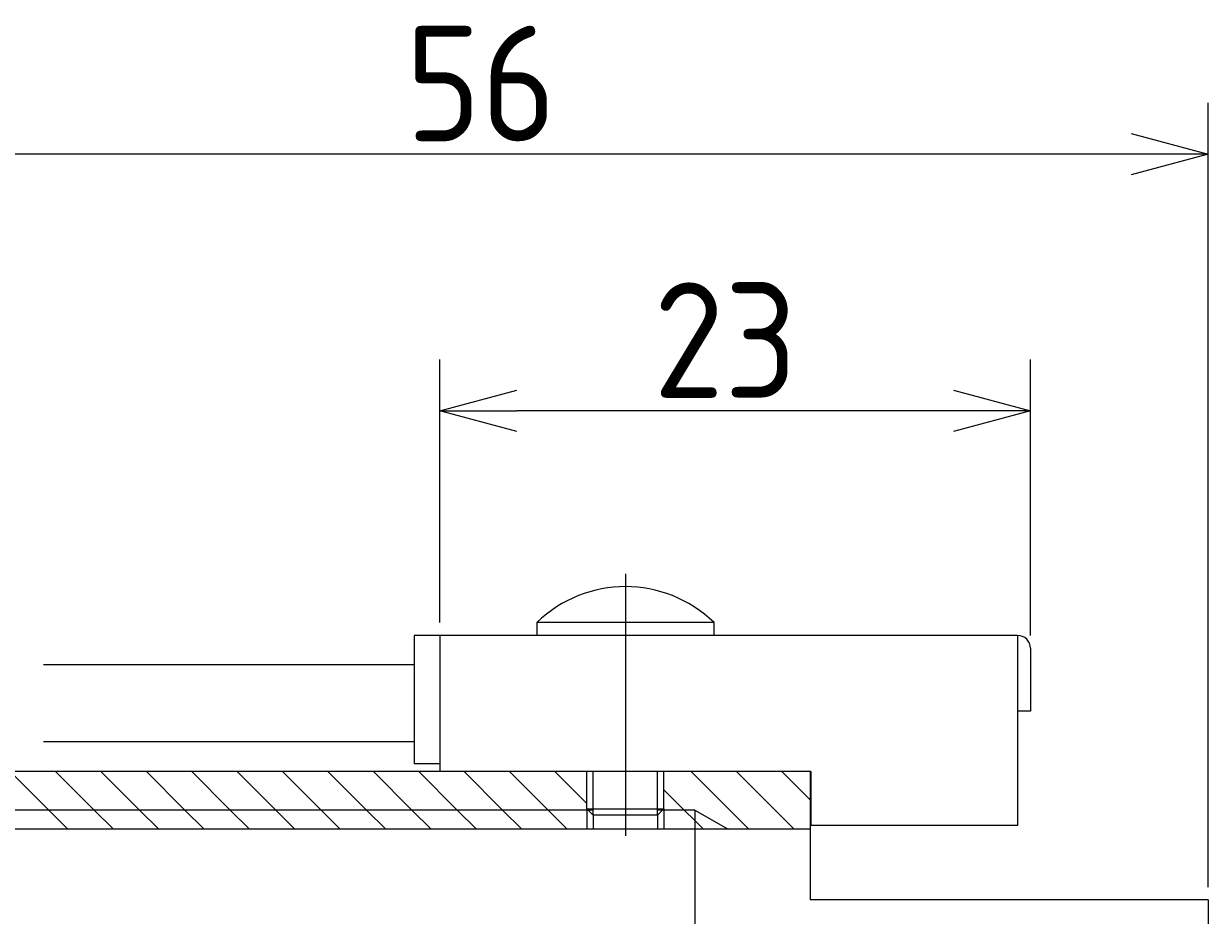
# Model space of a CAD drawing. Extents: x 131 to 300, y 115 to 222.
# Tile 4 of 5: x 159 to 205, y 188 to 222. Entities that reach past the tile are written whole.
import ezdxf

# ---------------------------------------------------------------- set-up
doc = ezdxf.new("R2010")
doc.units = 0
doc.linetypes.add('CENTER', pattern=[50.8, 31.75, -6.35, 6.35, -6.35])
doc.layers.get('0').update_dxf_attribs({"linetype": 'CONTINUOUS'})
doc.layers.get('DEFPOINTS').update_dxf_attribs({"linetype": 'CONTINUOUS'})
doc.layers.add('図形', color=7, linetype='CONTINUOUS')
doc.layers.add('寸法_文字', color=3, linetype='CONTINUOUS')
doc.layers.get('0').off()
doc.styles.add('DIMENSION', font='isocp.shx', dxfattribs={"bigfont": 'bigfont.shx'})
doc.dimstyles.get("Standard").update_dxf_attribs({"dimtxt": 0.18, "dimasz": 0.18, "dimexe": 0.18, "dimexo": 0.0625, "dimgap": 0.09, "dimtad": 0, "dimtih": 1, "dimtoh": 1, "dimzin": 0, "dimcen": 0.09, "dimazin": 3, "dimtfac": 1, "dimtofl": 0, "dimtmove": 0, "dimatfit": 3})

# ---------------------------------------------------------------- blocks, each defined once
blk = doc.blocks.new('_OPEN30')
at = {"color": 0, "linetype": 'BYBLOCK'}
for p, q in [((-1, 0.268), (0, 0)), ((0, 0), (-1, -0.268)), ((0, 0), (-1, 0))]:
    blk.add_line(p, q, dxfattribs=at)
blk = doc.blocks.new('*U207')
at = {"layer": '寸法_文字', "color": 3, "style": 'DIMENSION'}
blk.add_text('23', height=4.5, dxfattribs=at).set_placement((183.559, 207.78))
blk = doc.blocks.new('*D206')
at = {"layer": 'DEFPOINTS', "color": 0, "linetype": 'BYBLOCK'}
for p in [(175.245, 207.28), (175.245, 198.53), (198.245, 198.03)]:
    blk.add_point(p, dxfattribs=at)
at = {"layer": '寸法_文字', "color": 3, "linetype": 'BYBLOCK'}
for p, q in [((175.245, 199.03), (175.245, 209.28)), ((198.245, 198.53), (198.245, 209.28)), ((195.245, 207.28), (178.245, 207.28))]:
    blk.add_line(p, q, dxfattribs=at)
at = {"layer": '図形'}
blk.add_blockref('*U207', (0, 0), dxfattribs=at)
at = {"layer": '寸法_文字', "color": 3, "linetype": 'BYBLOCK', "xscale": 3, "yscale": 3, "zscale": 3, "rotation": 180}
blk.add_blockref('_OPEN30', (175.245, 207.28), dxfattribs=at)
at = {"layer": '寸法_文字', "color": 3, "linetype": 'BYBLOCK', "xscale": 3, "yscale": 3, "zscale": 3}
blk.add_blockref('_OPEN30', (198.245, 207.28), dxfattribs=at)
blk = doc.blocks.new('*U209')
at = {"layer": '寸法_文字', "color": 3, "style": 'DIMENSION'}
blk.add_text('56', height=4.5, dxfattribs=at).set_placement((173.909, 217.78))
blk = doc.blocks.new('*D208')
at = {"layer": 'DEFPOINTS', "color": 0, "linetype": 'BYBLOCK'}
for p in [(149.17, 217.28), (149.17, 193.23), (205.17, 188.23)]:
    blk.add_point(p, dxfattribs=at)
at = {"layer": '寸法_文字', "color": 3, "linetype": 'BYBLOCK'}
for p, q in [((149.17, 193.73), (149.17, 219.28)), ((205.17, 188.73), (205.17, 219.28)), ((202.17, 217.28), (152.17, 217.28))]:
    blk.add_line(p, q, dxfattribs=at)
at = {"layer": '図形'}
blk.add_blockref('*U209', (0, 0), dxfattribs=at)
at = {"layer": '寸法_文字', "color": 3, "linetype": 'BYBLOCK', "xscale": 3, "yscale": 3, "zscale": 3, "rotation": 180}
blk.add_blockref('_OPEN30', (149.17, 217.28), dxfattribs=at)
at = {"layer": '寸法_文字', "color": 3, "linetype": 'BYBLOCK', "xscale": 3, "yscale": 3, "zscale": 3}
blk.add_blockref('_OPEN30', (205.17, 217.28), dxfattribs=at)
blk = doc.blocks.new('*X243')
at = {"color": 0}
for p, q in [((158.512, 193.23), (160.012, 191.73)), ((160.279, 193.23), (161.779, 191.73)), ((162.047, 193.23), (163.547, 191.73)), ((163.815, 193.23), (165.315, 191.73)), ((165.583, 193.23), (167.083, 191.73)), ((167.35, 193.23), (168.85, 191.73)), ((169.118, 193.23), (170.618, 191.73)), ((170.886, 193.23), (172.386, 191.73)), ((172.654, 193.23), (174.154, 191.73)), ((174.422, 193.23), (175.922, 191.73)), ((176.189, 193.23), (177.689, 191.73)), ((177.957, 193.23), (179.457, 191.73)), ((179.725, 193.23), (180.97, 191.984)), ((185.028, 193.23), (187.278, 190.98)), ((186.796, 193.23), (189.046, 190.98)), ((188.564, 193.23), (189.67, 192.123)), ((183.97, 192.52), (184.76, 191.73)), ((160.012, 191.73), (160.762, 190.98)), ((161.779, 191.73), (162.529, 190.98)), ((163.547, 191.73), (164.297, 190.98)), ((165.315, 191.73), (166.065, 190.98)), ((167.083, 191.73), (167.833, 190.98)), ((168.85, 191.73), (169.6, 190.98)), ((170.618, 191.73), (171.368, 190.98)), ((172.386, 191.73), (173.136, 190.98)), ((174.154, 191.73), (174.904, 190.98)), ((175.922, 191.73), (176.672, 190.98)), ((177.689, 191.73), (178.439, 190.98)), ((179.457, 191.73), (180.207, 190.98)), ((184.76, 191.73), (185.17, 191.32)), ((185.17, 191.32), (185.51, 190.98))]:
    blk.add_line(p, q, dxfattribs=at)

msp = doc.modelspace()

# ---------------------------------------------------------------- linework, layer by layer
at = {"layer": '図形', "color": 3, "linetype": 'CENTER'}
msp.add_line((182.47, 200.932), (182.47, 190.73), dxfattribs=at)
at = {"layer": '図形', "color": 0, "linetype": 'BYBLOCK'}
for p, q in [((185.92, 199.03), (179.02, 199.03)), ((179.02, 199.03), (179.02, 198.53)), ((185.92, 199.03), (185.92, 198.53)), ((197.745, 198.53), (174.245, 198.53)), ((174.245, 198.53), (174.245, 193.53)), ((175.245, 198.53), (175.245, 193.23)), ((197.745, 198.53), (197.745, 191.13)), ((198.245, 198.03), (198.245, 195.58)), ((174.245, 197.38), (159.807, 197.38)), ((198.245, 195.58), (197.745, 195.58)), ((174.245, 194.38), (159.807, 194.38)), ((175.245, 193.53), (174.245, 193.53)), ((189.67, 193.23), (149.17, 193.23)), ((189.67, 193.23), (165.17, 193.23)), ((189.695, 193.23), (170.77, 193.23)), ((180.97, 191.78), (180.97, 193.23)), ((183.97, 191.78), (183.97, 193.23)), ((189.67, 193.23), (189.67, 188.23)), ((189.695, 193.23), (189.695, 191.13)), ((180.97, 191.78), (181.22, 191.53)), ((180.97, 191.78), (183.97, 191.78)), ((183.72, 191.53), (181.22, 191.53)), ((181.22, 191.53), (181.22, 190.98)), ((183.97, 191.78), (183.72, 191.53)), ((183.72, 191.53), (183.72, 190.98)), ((185.17, 191.73), (185.17, 164.73)), ((197.745, 191.13), (189.695, 191.13)), ((189.67, 190.98), (149.92, 190.98)), ((205.17, 188.23), (189.67, 188.23)), ((205.17, 188.23), (205.17, 163.23))]:
    msp.add_line(p, q, dxfattribs=at)
at = {"layer": '図形', "color": 3, "linetype": 'BYBLOCK'}
for p, q in [((181.22, 191.53), (181.22, 193.23)), ((183.72, 191.53), (183.72, 193.23)), ((181.22, 191.73), (149.17, 191.73)), ((180.97, 191.78), (180.97, 190.98)), ((185.17, 191.73), (183.72, 191.73)), ((183.97, 191.78), (183.97, 190.98)), ((185.17, 191.73), (186.469, 190.98))]:
    msp.add_line(p, q, dxfattribs=at)
at = {"layer": '図形', "color": 0, "linetype": 'BYBLOCK'}
for centre, radius, start, end in [((182.47, 195.479), 4.951, 45.8257, 134.1743), ((197.745, 198.03), 0.5, 0, 90)]:
    msp.add_arc(centre, radius, start, end, dxfattribs=at)

# ---------------------------------------------------------------- block references
at = {"layer": '図形', "color": 0, "linetype": 'CONTINUOUS'}
msp.add_blockref('*X243', (0, 0), dxfattribs=at)

# ---------------------------------------------------------------- dimensions: what is measured, and where the dimension line sits
at = {"layer": '寸法_文字', "color": 3, "linetype": 'BYBLOCK'}
for base, p1, p2, picture, middle in [((149.17, 217.28), (205.17, 188.23), (149.17, 193.23), '*D208', (177.17, 220.03)), ((175.245, 207.28), (198.245, 198.03), (175.245, 198.53), '*D206', (186.745, 210.03))]:
    dim = msp.add_linear_dim(base=base, p1=p1, p2=p2, dimstyle='Standard', override={"dimscale": 1, "dimclrd": 3, "dimclre": 3, "dimclrt": 3}, dxfattribs=at)
    dim.commit()
    dim.dimension.update_dxf_attribs({"geometry": picture, "text_midpoint": middle})

doc.saveas('drawing.dxf')
